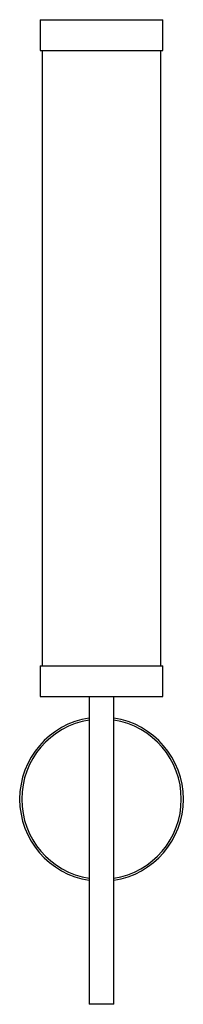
# Model space of a CAD drawing. Header units: millimetres. Extents: x -57 to 23, y -89 to 391.
import ezdxf

# ---------------------------------------------------------------- set-up
doc = ezdxf.new("R2010")
doc.units = ezdxf.units.MM

msp = doc.modelspace()

# ---------------------------------------------------------------- linework, layer by layer
at = {"color": 7, "linetype": 'Continuous', "lineweight": 25}
for p, q in [((-46.59, 391.45), (-46.59, 376.45)), ((-46.59, 391.45), (13.41, 391.45)), ((13.41, 376.45), (13.41, 391.45)), ((-46.59, 376.45), (13.41, 376.45)), ((-45.59, 376.45), (-45.59, 76.45)), ((12.41, 76.45), (12.41, 376.45)), ((-46.59, 76.45), (-46.59, 61.45)), ((-46.59, 76.45), (13.41, 76.45)), ((13.41, 61.45), (13.41, 76.45)), ((-46.59, 61.45), (13.41, 61.45)), ((-22.59, 61.45), (-22.59, -88.55)), ((-10.59, -88.55), (-10.59, 61.45)), ((-10.59, -88.55), (-22.59, -88.55))]:
    msp.add_line(p, q, dxfattribs=at)
for start, end in [(98.6269, 261.3731), (278.6269, 81.3731)]:
    msp.add_arc((-16.59, 11.45), 40, start, end, dxfattribs=at)
at = {"color": 8, "linetype": 'Continuous', "lineweight": 25}
for start, end in [(98.8499, 261.1501), (278.8499, 81.1501)]:
    msp.add_arc((-16.59, 11.45), 39, start, end, dxfattribs=at)

doc.saveas('drawing.dxf')
